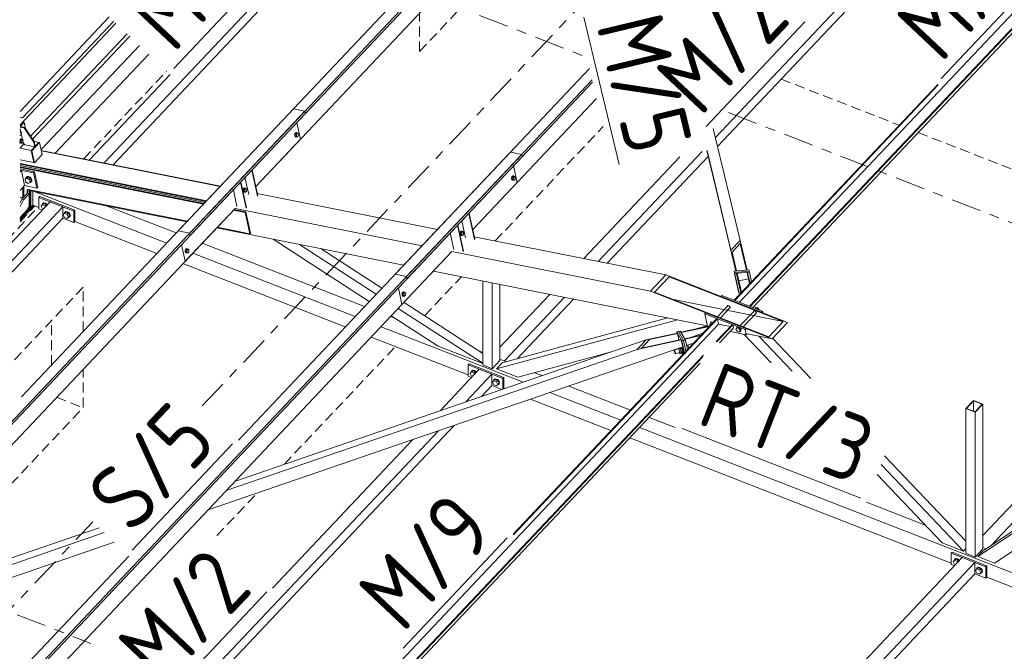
# Model space of a CAD drawing. Header units: millimetres. Extents: x -681 to 506, y -45 to 794.
# Tile 88 of 256: x -239 to -180, y 278 to 315. Entities that reach past the tile are written whole.
import ezdxf

# ---------------------------------------------------------------- set-up
doc = ezdxf.new("R2010")
doc.units = ezdxf.units.MM
doc.header["$LTSCALE"] = 0.6
for name, pattern in [('VERDECKT2', [1.5, 1, -0.5]), ('XKITLINE00', [0]), ('XKITLINE03', [6, 3, -1, 1, -1])]:
    doc.linetypes.add(name, pattern=pattern)
for name, color, linetype, lineweight in [('Bolt', 7, 'Continuous', 0), ('Part', 2, 'Continuous', 0), ('PartMark', 3, 'Continuous', 0), ('S-GRID', 1, 'Continuous', 0)]:
    doc.layers.add(name, color=color, linetype=linetype, lineweight=lineweight)
doc.styles.add('ISOCPEUR', font='ISOCPEUR.TTF')

msp = doc.modelspace()

# ---------------------------------------------------------------- linework, layer by layer
at = {"layer": 'Bolt', "color": 3, "linetype": 'XKITLINE00', "lineweight": 0}
for p, q in [((-239.318, 308.716), (-239.312, 308.714)), ((-239.318, 308.703), (-239.278, 308.695)), ((-239.318, 308.653), (-239.278, 308.695)), ((-239.303, 308.468), (-239.318, 308.484)), ((-239.318, 308.471), (-239.303, 308.468)), ((-239.312, 308.714), (-239.306, 308.701)), ((-239.243, 308.532), (-239.303, 308.468)), ((-239.278, 308.695), (-239.231, 308.645)), ((-239.231, 308.645), (-239.243, 308.532)), ((-222.825, 308.579), (-222.842, 308.512)), ((-222.842, 308.512), (-222.839, 308.448)), ((-222.839, 308.448), (-222.818, 308.403)), ((-222.794, 308.63), (-222.825, 308.579)), ((-222.819, 308.508), (-222.802, 308.574)), ((-222.816, 308.443), (-222.819, 308.508)), ((-222.818, 308.403), (-222.784, 308.39)), ((-222.795, 308.398), (-222.816, 308.443)), ((-222.795, 308.567), (-222.807, 308.453)), ((-222.807, 308.453), (-222.759, 308.403)), ((-222.807, 308.453), (-222.737, 308.439)), ((-222.802, 308.574), (-222.771, 308.626)), ((-222.735, 308.63), (-222.795, 308.567)), ((-222.795, 308.567), (-222.725, 308.553)), ((-222.761, 308.385), (-222.795, 308.398)), ((-222.756, 308.652), (-222.794, 308.63)), ((-222.784, 308.39), (-222.761, 308.385)), ((-222.771, 308.626), (-222.733, 308.648)), ((-222.738, 308.399), (-222.761, 308.385)), ((-222.759, 308.403), (-222.689, 308.389)), ((-222.756, 308.652), (-222.733, 308.648)), ((-222.737, 308.439), (-222.725, 308.553)), ((-222.689, 308.389), (-222.737, 308.439)), ((-222.735, 308.63), (-222.665, 308.616)), ((-222.733, 308.648), (-222.699, 308.634)), ((-222.725, 308.553), (-222.665, 308.616)), ((-222.699, 308.634), (-222.693, 308.622)), ((-222.629, 308.452), (-222.689, 308.389)), ((-222.665, 308.616), (-222.617, 308.566)), ((-222.617, 308.566), (-222.629, 308.452)), ((-239.333, 308.132), (-239.318, 308.193)), ((-239.333, 308.027), (-239.318, 308.022)), ((-239.318, 308.041), (-239.331, 308.068)), ((-239.318, 308.108), (-239.321, 308.077)), ((-239.321, 308.077), (-239.318, 308.074)), ((-239.321, 308.077), (-239.318, 308.077)), ((-239.308, 308.255), (-239.318, 308.239)), ((-239.318, 308.193), (-239.317, 308.199)), ((-239.309, 308.191), (-239.318, 308.108)), ((-239.318, 308.077), (-239.252, 308.064)), ((-239.318, 308.074), (-239.274, 308.027)), ((-239.31, 308.023), (-239.318, 308.041)), ((-239.318, 308.022), (-239.299, 308.014)), ((-239.317, 308.199), (-239.285, 308.25)), ((-239.276, 308.01), (-239.31, 308.023)), ((-239.249, 308.254), (-239.309, 308.191)), ((-239.309, 308.191), (-239.239, 308.177)), ((-239.271, 308.277), (-239.308, 308.255)), ((-239.299, 308.014), (-239.276, 308.01)), ((-239.285, 308.25), (-239.247, 308.272)), ((-239.253, 308.023), (-239.276, 308.01)), ((-239.274, 308.027), (-239.204, 308.013)), ((-239.271, 308.277), (-239.247, 308.272)), ((-239.252, 308.064), (-239.239, 308.177)), ((-239.204, 308.013), (-239.252, 308.064)), ((-239.249, 308.254), (-239.18, 308.241)), ((-239.247, 308.272), (-239.213, 308.259)), ((-239.239, 308.177), (-239.18, 308.241)), ((-239.213, 308.259), (-239.207, 308.246)), ((-239.144, 308.077), (-239.204, 308.013)), ((-239.18, 308.241), (-239.132, 308.19)), ((-239.132, 308.19), (-239.144, 308.077)), ((-238.946, 305.934), (-239.018, 305.858)), ((-238.958, 305.922), (-238.957, 305.941)), ((-238.957, 305.941), (-238.907, 305.99)), ((-238.957, 305.941), (-238.939, 305.96)), ((-238.824, 305.985), (-238.946, 305.934)), ((-238.89, 306.009), (-238.939, 305.96)), ((-238.907, 305.99), (-238.826, 305.996)), ((-238.824, 305.985), (-238.896, 305.909)), ((-238.809, 306.014), (-238.89, 306.009)), ((-238.826, 305.996), (-238.735, 305.956)), ((-238.667, 305.879), (-238.824, 305.985)), ((-238.718, 305.974), (-238.809, 306.014)), ((-238.735, 305.956), (-238.659, 305.882)), ((-238.642, 305.9), (-238.718, 305.974)), ((-209.817, 305.983), (-209.834, 305.916)), ((-209.786, 306.034), (-209.817, 305.983)), ((-209.811, 305.911), (-209.794, 305.978)), ((-209.786, 305.97), (-209.799, 305.857)), ((-209.794, 305.978), (-209.762, 306.029)), ((-209.748, 306.056), (-209.786, 306.034)), ((-209.727, 306.034), (-209.786, 305.97)), ((-209.786, 305.97), (-209.717, 305.956)), ((-209.762, 306.029), (-209.725, 306.051)), ((-209.748, 306.056), (-209.725, 306.051)), ((-209.729, 305.843), (-209.717, 305.956)), ((-209.727, 306.034), (-209.657, 306.02)), ((-209.725, 306.051), (-209.691, 306.038)), ((-209.717, 305.956), (-209.657, 306.02)), ((-209.691, 306.038), (-209.685, 306.025)), ((-209.657, 306.02), (-209.609, 305.97)), ((-209.609, 305.97), (-209.621, 305.856)), ((-239.018, 305.858), (-238.896, 305.909)), ((-238.984, 305.7), (-239.018, 305.858)), ((-238.827, 305.594), (-238.984, 305.7)), ((-238.896, 305.909), (-238.739, 305.802)), ((-238.705, 305.645), (-238.827, 305.594)), ((-238.667, 305.879), (-238.739, 305.802)), ((-238.739, 305.802), (-238.705, 305.645)), ((-238.705, 305.645), (-238.633, 305.721)), ((-238.672, 305.665), (-238.687, 305.664)), ((-238.622, 305.714), (-238.672, 305.665)), ((-238.633, 305.721), (-238.667, 305.879)), ((-238.659, 305.882), (-238.618, 305.793)), ((-238.6, 305.812), (-238.642, 305.9)), ((-238.618, 305.793), (-238.622, 305.714)), ((-238.622, 305.714), (-238.605, 305.732)), ((-238.605, 305.732), (-238.6, 305.812)), ((-209.834, 305.916), (-209.831, 305.851)), ((-209.831, 305.851), (-209.81, 305.807)), ((-209.808, 305.847), (-209.811, 305.911)), ((-209.81, 305.807), (-209.776, 305.794)), ((-209.787, 305.802), (-209.808, 305.847)), ((-209.799, 305.857), (-209.751, 305.806)), ((-209.799, 305.857), (-209.729, 305.843)), ((-209.753, 305.789), (-209.787, 305.802)), ((-209.776, 305.794), (-209.753, 305.789)), ((-209.73, 305.802), (-209.753, 305.789)), ((-209.751, 305.806), (-209.681, 305.793)), ((-209.681, 305.793), (-209.729, 305.843)), ((-209.621, 305.856), (-209.681, 305.793)), ((-225.924, 305.261), (-225.941, 305.194)), ((-225.941, 305.194), (-225.938, 305.13)), ((-225.938, 305.13), (-225.917, 305.085)), ((-225.893, 305.312), (-225.924, 305.261)), ((-225.918, 305.19), (-225.901, 305.256)), ((-225.915, 305.125), (-225.918, 305.19)), ((-225.917, 305.085), (-225.883, 305.072)), ((-225.894, 305.08), (-225.915, 305.125)), ((-225.894, 305.249), (-225.906, 305.135)), ((-225.906, 305.135), (-225.858, 305.085)), ((-225.906, 305.135), (-225.836, 305.121)), ((-225.901, 305.256), (-225.87, 305.308)), ((-225.834, 305.312), (-225.894, 305.249)), ((-225.894, 305.249), (-225.824, 305.235)), ((-225.86, 305.067), (-225.894, 305.08)), ((-225.855, 305.334), (-225.893, 305.312)), ((-225.883, 305.072), (-225.86, 305.067)), ((-225.87, 305.308), (-225.832, 305.33)), ((-225.837, 305.081), (-225.86, 305.067)), ((-225.858, 305.085), (-225.788, 305.071)), ((-225.855, 305.334), (-225.832, 305.33)), ((-225.836, 305.121), (-225.824, 305.235)), ((-225.788, 305.071), (-225.836, 305.121)), ((-225.834, 305.312), (-225.764, 305.298)), ((-225.832, 305.33), (-225.798, 305.316)), ((-225.824, 305.235), (-225.764, 305.298)), ((-225.798, 305.316), (-225.792, 305.304)), ((-225.729, 305.134), (-225.788, 305.071)), ((-225.764, 305.298), (-225.716, 305.248)), ((-225.716, 305.248), (-225.729, 305.134)), ((-238.057, 304.227), (-237.974, 304.323)), ((-237.974, 304.067), (-238.057, 304.227)), ((-237.996, 304.308), (-237.972, 304.377)), ((-237.994, 304.3), (-237.996, 304.308)), ((-237.902, 304.399), (-237.974, 304.323)), ((-237.974, 304.323), (-237.81, 304.259)), ((-237.972, 304.377), (-237.908, 304.41)), ((-237.972, 304.377), (-237.955, 304.396)), ((-237.891, 304.428), (-237.955, 304.396)), ((-237.908, 304.41), (-237.82, 304.397)), ((-237.738, 304.335), (-237.902, 304.399)), ((-237.803, 304.415), (-237.891, 304.428)), ((-237.82, 304.397), (-237.732, 304.341)), ((-237.738, 304.335), (-237.81, 304.259)), ((-237.81, 304.259), (-237.783, 304.206)), ((-237.715, 304.36), (-237.803, 304.415)), ((-237.711, 304.282), (-237.738, 304.335)), ((-237.732, 304.341), (-237.697, 304.297)), ((-237.68, 304.315), (-237.715, 304.36)), ((-237.93, 304.05), (-237.974, 304.067)), ((-236.727, 303.708), (-236.644, 303.804)), ((-236.644, 303.549), (-236.727, 303.708)), ((-236.666, 303.789), (-236.642, 303.859)), ((-236.664, 303.781), (-236.666, 303.789)), ((-236.572, 303.88), (-236.644, 303.804)), ((-236.644, 303.804), (-236.48, 303.74)), ((-236.642, 303.859), (-236.578, 303.891)), ((-236.642, 303.859), (-236.625, 303.877)), ((-236.561, 303.909), (-236.625, 303.877)), ((-236.578, 303.891), (-236.49, 303.878)), ((-236.408, 303.816), (-236.572, 303.88)), ((-236.473, 303.896), (-236.561, 303.909)), ((-236.49, 303.878), (-236.402, 303.823)), ((-236.408, 303.816), (-236.48, 303.74)), ((-236.48, 303.74), (-236.398, 303.58)), ((-236.398, 303.58), (-236.48, 303.484)), ((-236.385, 303.841), (-236.473, 303.896)), ((-236.326, 303.656), (-236.408, 303.816)), ((-236.326, 303.656), (-236.408, 303.561)), ((-236.402, 303.823), (-236.338, 303.74)), ((-236.338, 303.582), (-236.402, 303.55)), ((-236.326, 303.656), (-236.398, 303.58)), ((-236.321, 303.758), (-236.385, 303.841)), ((-236.338, 303.74), (-236.314, 303.652)), ((-236.314, 303.652), (-236.338, 303.582)), ((-236.338, 303.582), (-236.321, 303.601)), ((-236.297, 303.67), (-236.321, 303.758)), ((-236.321, 303.601), (-236.297, 303.67)), ((-236.48, 303.484), (-236.644, 303.549)), ((-236.408, 303.561), (-236.48, 303.484)), ((-236.402, 303.55), (-236.416, 303.552)), ((-212.916, 302.665), (-212.933, 302.598)), ((-212.933, 302.598), (-212.93, 302.533)), ((-212.93, 302.533), (-212.909, 302.489)), ((-212.885, 302.716), (-212.916, 302.665)), ((-212.91, 302.593), (-212.893, 302.66)), ((-212.907, 302.529), (-212.91, 302.593)), ((-212.909, 302.489), (-212.875, 302.476)), ((-212.886, 302.484), (-212.907, 302.529)), ((-212.886, 302.652), (-212.898, 302.539)), ((-212.898, 302.539), (-212.85, 302.488)), ((-212.898, 302.539), (-212.828, 302.525)), ((-212.893, 302.66), (-212.862, 302.711)), ((-212.826, 302.716), (-212.886, 302.652)), ((-212.886, 302.652), (-212.816, 302.638)), ((-212.852, 302.471), (-212.886, 302.484)), ((-212.847, 302.738), (-212.885, 302.716)), ((-212.875, 302.476), (-212.852, 302.471)), ((-212.862, 302.711), (-212.824, 302.733)), ((-212.829, 302.484), (-212.852, 302.471)), ((-212.85, 302.488), (-212.78, 302.475)), ((-212.847, 302.738), (-212.824, 302.733)), ((-212.828, 302.525), (-212.816, 302.638)), ((-212.78, 302.475), (-212.828, 302.525)), ((-212.826, 302.716), (-212.756, 302.702)), ((-212.824, 302.733), (-212.79, 302.72)), ((-212.816, 302.638), (-212.756, 302.702)), ((-212.79, 302.72), (-212.784, 302.707)), ((-212.721, 302.538), (-212.78, 302.475)), ((-212.756, 302.702), (-212.708, 302.652)), ((-212.708, 302.652), (-212.721, 302.538)), ((-229.396, 301.618), (-229.413, 301.551)), ((-229.413, 301.551), (-229.41, 301.487)), ((-229.41, 301.487), (-229.389, 301.442)), ((-229.365, 301.67), (-229.396, 301.618)), ((-229.39, 301.547), (-229.373, 301.614)), ((-229.387, 301.482), (-229.39, 301.547)), ((-229.389, 301.442), (-229.355, 301.429)), ((-229.366, 301.438), (-229.387, 301.482)), ((-229.366, 301.606), (-229.378, 301.492)), ((-229.378, 301.492), (-229.33, 301.442)), ((-229.378, 301.492), (-229.308, 301.478)), ((-229.373, 301.614), (-229.342, 301.665)), ((-229.306, 301.669), (-229.366, 301.606)), ((-229.366, 301.606), (-229.296, 301.592)), ((-229.332, 301.425), (-229.366, 301.438)), ((-229.327, 301.692), (-229.365, 301.67)), ((-229.355, 301.429), (-229.332, 301.425)), ((-229.342, 301.665), (-229.304, 301.687)), ((-229.309, 301.438), (-229.332, 301.425)), ((-229.33, 301.442), (-229.26, 301.428)), ((-229.327, 301.692), (-229.304, 301.687)), ((-229.308, 301.478), (-229.296, 301.592)), ((-229.26, 301.428), (-229.308, 301.478)), ((-229.306, 301.669), (-229.236, 301.655)), ((-229.304, 301.687), (-229.27, 301.674)), ((-229.296, 301.592), (-229.236, 301.655)), ((-229.27, 301.674), (-229.264, 301.661)), ((-229.201, 301.492), (-229.26, 301.428)), ((-229.236, 301.655), (-229.188, 301.605)), ((-229.188, 301.605), (-229.201, 301.492)), ((-216.388, 299.022), (-216.405, 298.955)), ((-216.405, 298.955), (-216.402, 298.891)), ((-216.402, 298.891), (-216.381, 298.846)), ((-216.357, 299.073), (-216.388, 299.022)), ((-216.382, 298.95), (-216.365, 299.017)), ((-216.379, 298.886), (-216.382, 298.95)), ((-216.358, 298.841), (-216.379, 298.886)), ((-216.358, 299.01), (-216.37, 298.896)), ((-216.37, 298.896), (-216.322, 298.846)), ((-216.37, 298.896), (-216.3, 298.882)), ((-216.365, 299.017), (-216.334, 299.069)), ((-216.298, 299.073), (-216.358, 299.01)), ((-216.358, 299.01), (-216.288, 298.996)), ((-216.319, 299.095), (-216.357, 299.073)), ((-216.334, 299.069), (-216.296, 299.091)), ((-216.319, 299.095), (-216.296, 299.091)), ((-216.3, 298.882), (-216.288, 298.996)), ((-216.252, 298.832), (-216.3, 298.882)), ((-216.298, 299.073), (-216.228, 299.059)), ((-216.296, 299.091), (-216.262, 299.077)), ((-216.288, 298.996), (-216.228, 299.059)), ((-216.262, 299.077), (-216.256, 299.065)), ((-216.192, 298.895), (-216.252, 298.832)), ((-216.228, 299.059), (-216.18, 299.009)), ((-216.18, 299.009), (-216.192, 298.895)), ((-216.381, 298.846), (-216.347, 298.833)), ((-216.324, 298.828), (-216.358, 298.841)), ((-216.347, 298.833), (-216.324, 298.828)), ((-216.301, 298.842), (-216.324, 298.828)), ((-216.322, 298.846), (-216.252, 298.832)), ((-196.891, 298.244), (-196.877, 298.258)), ((-196.877, 298.258), (-196.856, 298.265)), ((-196.856, 298.265), (-196.831, 298.264)), ((-196.831, 298.264), (-196.804, 298.255)), ((-197.483, 297.598), (-196.885, 298.231)), ((-197.31, 297.53), (-196.741, 298.133)), ((-196.898, 298.223), (-196.891, 298.244)), ((-196.898, 298.218), (-196.898, 298.223)), ((-196.804, 298.255), (-196.778, 298.238)), ((-196.778, 298.238), (-196.756, 298.217)), ((-196.77, 298.099), (-196.772, 298.099)), ((-196.749, 298.106), (-196.77, 298.099)), ((-196.756, 298.217), (-196.739, 298.191)), ((-196.735, 298.12), (-196.749, 298.106)), ((-196.739, 298.191), (-196.729, 298.165)), ((-196.728, 298.141), (-196.735, 298.12)), ((-196.729, 298.165), (-196.728, 298.141)), ((-196.111, 297.063), (-195.306, 297.916)), ((-195.938, 296.995), (-195.161, 297.818)), ((-195.318, 297.908), (-195.312, 297.928)), ((-195.318, 297.903), (-195.318, 297.908)), ((-195.312, 297.928), (-195.297, 297.943)), ((-195.297, 297.943), (-195.276, 297.95)), ((-195.276, 297.95), (-195.251, 297.949)), ((-195.251, 297.949), (-195.224, 297.939)), ((-195.224, 297.939), (-195.199, 297.923)), ((-195.221, 298.095), (-195.177, 298.142)), ((-195.199, 297.923), (-195.176, 297.901)), ((-195.191, 297.784), (-195.193, 297.784)), ((-195.17, 297.791), (-195.191, 297.784)), ((-195.076, 298.122), (-195.177, 298.142)), ((-195.176, 297.901), (-195.159, 297.876)), ((-195.155, 297.805), (-195.17, 297.791)), ((-195.159, 297.876), (-195.15, 297.85)), ((-195.148, 297.826), (-195.155, 297.805)), ((-195.15, 297.85), (-195.148, 297.826)), ((-195.134, 298.061), (-195.076, 298.122)), ((-195.134, 298.061), (-195.101, 298.048)), ((-195.101, 298.048), (-195.043, 298.109)), ((-195.043, 298.109), (-195.076, 298.122)), ((-195.043, 298.109), (-194.96, 297.994)), ((-194.961, 297.993), (-194.96, 297.994)), ((-194.96, 297.994), (-194.961, 297.993)), ((-197.95, 297.14), (-197.909, 297.236)), ((-197.908, 297.081), (-197.95, 297.14)), ((-197.909, 297.236), (-197.852, 297.297)), ((-197.909, 297.236), (-197.785, 297.211)), ((-197.852, 297.297), (-197.727, 297.272)), ((-196.371, 296.824), (-196.33, 296.921)), ((-196.282, 296.702), (-196.371, 296.824)), ((-196.33, 296.921), (-196.272, 296.982)), ((-196.229, 296.901), (-196.33, 296.921)), ((-196.154, 296.677), (-196.282, 296.702)), ((-196.171, 296.962), (-196.272, 296.982)), ((-196.171, 296.962), (-196.229, 296.901)), ((-196.229, 296.901), (-196.196, 296.888)), ((-196.196, 296.888), (-196.138, 296.949)), ((-196.196, 296.888), (-196.113, 296.773)), ((-196.138, 296.949), (-196.171, 296.962)), ((-196.113, 296.773), (-196.154, 296.677)), ((-196.154, 296.677), (-196.096, 296.738)), ((-196.138, 296.949), (-196.055, 296.834)), ((-196.055, 296.834), (-196.113, 296.773)), ((-196.096, 296.738), (-196.055, 296.834)), ((-200.077, 295.57), (-200.071, 295.583)), ((-200.072, 295.531), (-200.077, 295.57)), ((-200.057, 295.479), (-200.072, 295.531)), ((-200.071, 295.583), (-199.833, 295.665)), ((-200.071, 295.583), (-200.056, 295.569)), ((-200.037, 295.426), (-200.057, 295.479)), ((-200.056, 295.569), (-200.036, 295.53)), ((-200.016, 295.387), (-200.037, 295.426)), ((-200.036, 295.53), (-200.015, 295.478)), ((-200.001, 295.373), (-200.016, 295.387)), ((-200.015, 295.478), (-200.001, 295.425)), ((-200.001, 295.373), (-199.763, 295.455)), ((-200.001, 295.425), (-199.996, 295.387)), ((-199.996, 295.387), (-200.001, 295.373)), ((-199.86, 295.656), (-199.859, 295.685)), ((-199.828, 295.696), (-199.797, 295.65)), ((-199.797, 295.65), (-199.632, 295.707)), ((-199.797, 295.65), (-199.737, 295.468)), ((-199.738, 295.378), (-199.785, 295.447)), ((-199.737, 295.468), (-199.738, 295.378)), ((-199.738, 295.378), (-199.572, 295.434)), ((-199.737, 295.468), (-199.571, 295.525)), ((-199.632, 295.707), (-199.662, 295.753)), ((-199.654, 295.756), (-199.632, 295.713)), ((-199.632, 295.713), (-199.594, 295.616)), ((-199.571, 295.525), (-199.632, 295.707)), ((-199.601, 295.724), (-199.623, 295.767)), ((-199.563, 295.627), (-199.601, 295.724)), ((-199.594, 295.616), (-199.567, 295.519)), ((-199.568, 295.422), (-199.579, 295.432)), ((-199.572, 295.434), (-199.571, 295.525)), ((-199.558, 295.448), (-199.568, 295.422)), ((-199.568, 295.422), (-199.537, 295.433)), ((-199.567, 295.519), (-199.558, 295.448)), ((-199.536, 295.529), (-199.563, 295.627)), ((-199.537, 295.433), (-199.527, 295.458)), ((-199.527, 295.458), (-199.536, 295.529)), ((-199.324, 295.813), (-199.233, 295.844)), ((-199.283, 295.624), (-199.283, 295.624)), ((-199.233, 295.844), (-199.264, 295.89)), ((-199.192, 295.72), (-199.233, 295.844)), ((-212.314, 294.186), (-212.232, 294.282)), ((-212.232, 294.026), (-212.314, 294.186)), ((-212.253, 294.267), (-212.23, 294.336)), ((-212.251, 294.259), (-212.253, 294.267)), ((-212.16, 294.358), (-212.232, 294.282)), ((-212.232, 294.282), (-212.067, 294.218)), ((-212.23, 294.336), (-212.165, 294.369)), ((-212.23, 294.336), (-212.212, 294.355)), ((-212.148, 294.387), (-212.212, 294.355)), ((-212.165, 294.369), (-212.078, 294.356)), ((-211.995, 294.294), (-212.16, 294.358)), ((-212.06, 294.374), (-212.148, 294.387)), ((-212.078, 294.356), (-211.99, 294.3)), ((-211.995, 294.294), (-212.067, 294.218)), ((-212.067, 294.218), (-212.04, 294.165)), ((-211.972, 294.319), (-212.06, 294.374)), ((-211.968, 294.242), (-211.995, 294.294)), ((-211.99, 294.3), (-211.955, 294.256)), ((-211.938, 294.274), (-211.972, 294.319)), ((-212.188, 294.009), (-212.232, 294.026)), ((-210.984, 293.668), (-210.902, 293.763)), ((-210.902, 293.508), (-210.984, 293.668)), ((-210.923, 293.748), (-210.9, 293.818)), ((-210.921, 293.741), (-210.923, 293.748)), ((-210.83, 293.839), (-210.902, 293.763)), ((-210.902, 293.763), (-210.738, 293.699)), ((-210.9, 293.818), (-210.836, 293.85)), ((-210.9, 293.818), (-210.883, 293.836)), ((-210.818, 293.869), (-210.883, 293.836)), ((-210.836, 293.85), (-210.748, 293.837)), ((-210.665, 293.775), (-210.83, 293.839)), ((-210.73, 293.855), (-210.818, 293.869)), ((-210.748, 293.837), (-210.66, 293.782)), ((-210.665, 293.775), (-210.738, 293.699)), ((-210.738, 293.699), (-210.655, 293.539)), ((-210.655, 293.539), (-210.738, 293.444)), ((-210.643, 293.8), (-210.73, 293.855)), ((-210.583, 293.615), (-210.665, 293.775)), ((-210.583, 293.615), (-210.665, 293.52)), ((-210.66, 293.782), (-210.596, 293.699)), ((-210.596, 293.542), (-210.66, 293.509)), ((-210.583, 293.615), (-210.655, 293.539)), ((-210.578, 293.717), (-210.643, 293.8)), ((-210.596, 293.699), (-210.572, 293.611)), ((-210.572, 293.611), (-210.596, 293.542)), ((-210.596, 293.542), (-210.578, 293.56)), ((-210.555, 293.629), (-210.578, 293.717)), ((-210.578, 293.56), (-210.555, 293.629)), ((-210.738, 293.444), (-210.902, 293.508)), ((-210.665, 293.52), (-210.738, 293.444)), ((-210.66, 293.509), (-210.674, 293.511)), ((-183.342, 282.886), (-183.26, 282.981)), ((-183.281, 282.966), (-183.258, 283.036)), ((-183.279, 282.959), (-183.281, 282.966)), ((-183.188, 283.058), (-183.26, 282.981)), ((-183.26, 282.981), (-183.095, 282.917)), ((-183.258, 283.036), (-183.193, 283.068)), ((-183.258, 283.036), (-183.24, 283.054)), ((-183.176, 283.087), (-183.24, 283.054)), ((-183.193, 283.068), (-183.106, 283.055)), ((-183.023, 282.993), (-183.188, 283.058)), ((-183.088, 283.074), (-183.176, 283.087)), ((-183.106, 283.055), (-183.018, 283)), ((-183.023, 282.993), (-183.095, 282.917)), ((-183.095, 282.917), (-183.068, 282.865)), ((-183, 283.018), (-183.088, 283.074)), ((-182.996, 282.941), (-183.023, 282.993)), ((-183.018, 283), (-182.983, 282.955)), ((-182.966, 282.973), (-183, 283.018)), ((-183.26, 282.726), (-183.342, 282.886)), ((-183.216, 282.709), (-183.26, 282.726)), ((-182.012, 282.367), (-181.93, 282.462)), ((-181.93, 282.207), (-182.012, 282.367)), ((-181.951, 282.448), (-181.928, 282.517)), ((-181.949, 282.44), (-181.951, 282.448)), ((-181.858, 282.539), (-181.93, 282.462)), ((-181.93, 282.462), (-181.766, 282.398)), ((-181.928, 282.517), (-181.864, 282.55)), ((-181.928, 282.517), (-181.911, 282.535)), ((-181.846, 282.568), (-181.911, 282.535)), ((-181.864, 282.55), (-181.776, 282.536)), ((-181.693, 282.475), (-181.858, 282.539)), ((-181.758, 282.555), (-181.846, 282.568)), ((-181.776, 282.536), (-181.688, 282.481)), ((-181.693, 282.475), (-181.766, 282.398)), ((-181.766, 282.398), (-181.683, 282.239)), ((-181.671, 282.499), (-181.758, 282.555)), ((-181.611, 282.315), (-181.693, 282.475)), ((-181.611, 282.315), (-181.693, 282.219)), ((-181.688, 282.481), (-181.624, 282.398)), ((-181.611, 282.315), (-181.683, 282.239)), ((-181.606, 282.417), (-181.671, 282.499)), ((-181.624, 282.398), (-181.6, 282.31)), ((-181.6, 282.31), (-181.624, 282.241)), ((-181.583, 282.329), (-181.606, 282.417)), ((-181.606, 282.259), (-181.583, 282.329)), ((-181.766, 282.143), (-181.93, 282.207)), ((-181.683, 282.239), (-181.766, 282.143)), ((-181.693, 282.219), (-181.766, 282.143)), ((-181.688, 282.208), (-181.702, 282.21)), ((-181.624, 282.241), (-181.688, 282.208)), ((-181.624, 282.241), (-181.606, 282.259))]:
    msp.add_line(p, q, dxfattribs=at)
at = {"layer": 'Part', "color": 2, "linetype": 'XKITLINE00', "lineweight": 0}
for p, q in [((-229.141, 302.608), (-189.945, 344.128)), ((-229.112, 302.472), (-189.916, 343.991)), ((-225.177, 305.412), (-194.139, 338.29)), ((-234.269, 306.826), (-205.311, 337.501)), ((-167.03, 329.323), (-196.163, 298.462)), ((-197.608, 308.352), (-178.736, 328.342)), ((-195.553, 298.224), (-167.617, 327.815)), ((-197.478, 307.809), (-178.736, 327.661)), ((-195.514, 298.209), (-167.655, 327.719)), ((-167.806, 327.333), (-195.357, 298.148)), ((-233.728, 306.718), (-217.558, 323.847)), ((-229.829, 302.745), (-213.513, 320.028)), ((-181.093, 283.856), (-149.764, 317.042)), ((-239.318, 309.91), (-233.961, 315.585)), ((-233.565, 315.211), (-239.318, 309.116)), ((-233.691, 315.329), (-239.159, 309.537)), ((-238.689, 308.44), (-232.895, 314.578)), ((-238.565, 308.254), (-232.736, 314.428)), ((-232.152, 313.877), (-238.051, 307.629)), ((-237.2, 307.411), (-231.594, 313.35)), ((-216.821, 300.149), (-205.167, 312.493)), ((-235.144, 307.001), (-230.302, 312.13)), ((-216.133, 300.012), (-205.001, 311.803)), ((-216.104, 299.875), (-204.969, 311.67)), ((-196.485, 298.588), (-184.264, 311.533)), ((-196.446, 298.573), (-184.236, 311.506)), ((-212.169, 302.815), (-204.734, 310.691)), ((-239.228, 292.789), (-222.912, 310.072)), ((-222.224, 309.935), (-222.912, 310.072)), ((-246.758, 283.947), (-222.224, 309.935)), ((-246.716, 283.824), (-222.195, 309.799)), ((-239.159, 309.537), (-239.318, 309.569)), ((-239.153, 309.512), (-239.159, 309.537)), ((-222.195, 309.799), (-222.224, 309.935)), ((-239.068, 309.271), (-239.318, 309.006)), ((-239.313, 309.011), (-239.318, 309.006)), ((-239.318, 308.976), (-239.063, 308.925)), ((-239.034, 308.955), (-239.313, 309.011)), ((-239.112, 309.279), (-239.068, 309.271)), ((-238.983, 308.879), (-239.068, 309.271)), ((-239.034, 308.955), (-239.063, 308.925)), ((-239.063, 308.925), (-238.492, 308.071)), ((-238.464, 308.102), (-239.034, 308.955)), ((-222.498, 308.249), (-222.715, 309.247)), ((-239.135, 308.026), (-239.318, 308.871)), ((-196.125, 302.176), (-197.735, 308.881)), ((-239.331, 307.706), (-239.318, 307.703)), ((-239.079, 307.972), (-239.318, 307.719)), ((-239.022, 307.916), (-239.135, 308.026)), ((-238.433, 307.799), (-239.022, 307.916)), ((-238.649, 307.57), (-238.188, 308.058)), ((-238.649, 307.57), (-238.188, 308.058)), ((-238.142, 308.049), (-238.603, 307.56)), ((-238.464, 308.102), (-238.492, 308.071)), ((-238.492, 308.071), (-238.433, 307.799)), ((-238.472, 308.115), (-238.188, 308.058)), ((-238.404, 307.829), (-238.464, 308.102)), ((-238.433, 307.799), (-238.404, 307.829)), ((-238.188, 308.058), (-238.142, 308.049)), ((-237.984, 307.321), (-238.142, 308.049)), ((-225.177, 305.412), (-222.498, 308.249)), ((-248.413, 265.819), (-209.216, 307.339)), ((-248.383, 265.682), (-209.187, 307.202)), ((-239.318, 307.703), (-238.649, 307.57)), ((-238.491, 306.842), (-238.649, 307.57)), ((-238.491, 306.842), (-238.649, 307.57)), ((-238.603, 307.56), (-238.649, 307.57)), ((-238.445, 306.833), (-238.603, 307.56)), ((-237.984, 307.321), (-238.445, 306.833)), ((-238.04, 307.579), (-227.291, 305.434)), ((-238.033, 307.549), (-227.314, 305.41)), ((-226.22, 290.193), (-209.904, 307.476)), ((-209.216, 307.339), (-209.904, 307.476)), ((-209.187, 307.202), (-209.216, 307.339)), ((-205.507, 301.086), (-199.749, 307.185)), ((-204.632, 300.911), (-198.405, 307.508)), ((-204.092, 300.803), (-198.038, 307.216)), ((-196.386, 300.338), (-198.124, 307.575)), ((-196.672, 301.597), (-198.108, 307.579)), ((-239.318, 307.007), (-238.491, 306.842)), ((-239.318, 306.789), (-228.121, 304.555)), ((-239.318, 306.746), (-228.155, 304.518)), ((-239.318, 306.673), (-228.213, 304.457)), ((-239.318, 306.586), (-228.282, 304.383)), ((-239.318, 306.55), (-228.311, 304.353)), ((-238.445, 306.833), (-238.491, 306.842)), ((-209.49, 305.653), (-209.707, 306.651)), ((-239.318, 306.462), (-238.442, 306.288)), ((-239.318, 306.39), (-239.236, 306.374)), ((-239.318, 306.39), (-238.499, 306.226)), ((-239.236, 306.374), (-239.318, 306.287)), ((-239.039, 305.464), (-239.236, 306.374)), ((-238.499, 306.226), (-238.442, 306.288)), ((-238.499, 306.226), (-238.302, 305.317)), ((-238.442, 306.288), (-238.244, 305.378)), ((-225.601, 304.929), (-225.823, 305.955)), ((-225.071, 304.823), (-225.411, 306.391)), ((-225.054, 304.842), (-225.394, 306.41)), ((-239.318, 305.168), (-239.039, 305.464)), ((-239.144, 304.724), (-239.144, 305.352)), ((-239.087, 304.785), (-239.087, 305.413)), ((-238.302, 305.317), (-239.039, 305.464)), ((-238.302, 305.317), (-238.244, 305.378)), ((-225.745, 304.109), (-226.086, 305.677)), ((-225.728, 304.127), (-226.068, 305.695)), ((-212.169, 302.815), (-209.49, 305.653)), ((-239.318, 304.767), (-239.161, 304.706)), ((-238.868, 305.017), (-239.213, 304.651)), ((-238.773, 304.98), (-239.118, 304.614)), ((-238.896, 305.178), (-238.821, 305.232)), ((-238.896, 304.986), (-238.896, 305.178)), ((-238.868, 305.017), (-238.868, 305.199)), ((-238.773, 304.98), (-238.868, 305.017)), ((-238.773, 305.172), (-238.825, 305.23)), ((-238.773, 305.172), (-238.825, 305.23)), ((-238.821, 305.232), (-229.279, 303.328)), ((-238.773, 305.172), (-229.319, 303.285)), ((-238.773, 305.172), (-238.773, 304.129)), ((-238.773, 304.256), (-238.773, 304.98)), ((-238.715, 304.189), (-238.715, 305.16)), ((-238.668, 304.171), (-238.668, 305.151)), ((-238.552, 304.293), (-238.552, 305.128)), ((-238.467, 305.111), (-230.521, 302.012)), ((-238.125, 304.807), (-238.183, 304.746)), ((-236.035, 303.992), (-238.125, 304.807)), ((-226.303, 304.22), (-226.519, 305.218)), ((-225.087, 304.994), (-214.283, 302.837)), ((-257.154, 283.687), (-237.518, 304.487)), ((-256.296, 283.494), (-236.758, 304.19)), ((-239.213, 304.651), (-239.318, 304.437)), ((-239.118, 304.614), (-239.318, 304.206)), ((-239.318, 303.465), (-238.541, 304.289)), ((-239.318, 303.55), (-238.715, 304.19)), ((-239.213, 304.651), (-239.118, 304.614)), ((-238.541, 304.289), (-239.055, 303.744)), ((-238.541, 304.289), (-239.055, 303.744)), ((-239.055, 303.727), (-238.529, 304.284)), ((-239.055, 303.727), (-238.529, 304.284)), ((-239.055, 303.701), (-238.511, 304.277)), ((-239.055, 303.701), (-238.511, 304.277)), ((-239.055, 303.659), (-238.482, 304.266)), ((-239.055, 303.659), (-238.482, 304.266)), ((-238.859, 304.037), (-238.773, 304.256)), ((-238.773, 304.129), (-238.715, 304.19)), ((-238.668, 304.171), (-238.715, 304.189)), ((-238.552, 304.293), (-238.668, 304.171)), ((-238.552, 304.293), (-238.183, 304.149)), ((-238.183, 304.746), (-236.093, 303.931)), ((-238.183, 304.065), (-238.183, 304.746)), ((-236.758, 304.19), (-237.518, 304.487)), ((-236.758, 303.51), (-236.758, 304.19)), ((-234.081, 304.235), (-229.945, 302.622)), ((-246.406, 282.924), (-226.418, 304.098)), ((-238.859, 304.037), (-239.318, 303.551)), ((-239.318, 303.465), (-239.181, 303.61)), ((-239.318, 303.465), (-239.181, 303.61)), ((-239.318, 303.448), (-239.181, 303.593)), ((-239.318, 303.448), (-239.181, 303.593)), ((-239.181, 303.593), (-239.181, 303.61)), ((-239.181, 303.525), (-239.181, 303.61)), ((-239.181, 303.567), (-239.181, 303.593)), ((-239.114, 303.682), (-239.055, 303.659)), ((-239.114, 303.682), (-239.055, 303.659)), ((-239.084, 303.713), (-239.055, 303.701)), ((-239.084, 303.713), (-239.055, 303.701)), ((-239.067, 303.732), (-239.055, 303.727)), ((-239.067, 303.732), (-239.055, 303.727)), ((-239.055, 303.744), (-239.055, 303.727)), ((-239.055, 303.744), (-239.055, 303.659)), ((-239.055, 303.701), (-239.055, 303.727)), ((-239.055, 303.659), (-239.055, 303.701)), ((-238.816, 304.146), (-238.773, 304.129)), ((-238.183, 304.065), (-237.987, 303.989)), ((-236.035, 303.992), (-236.093, 303.931)), ((-236.093, 303.931), (-236.093, 303.25)), ((-236.035, 303.311), (-236.035, 303.992)), ((-229.415, 300.922), (-226.418, 304.098)), ((-226.515, 303.994), (-225.807, 303.853)), ((-226.486, 304.025), (-225.778, 303.884)), ((-226.418, 304.098), (-215.205, 301.86)), ((-225.807, 303.853), (-225.778, 303.884)), ((-225.53, 302.58), (-225.807, 303.853)), ((-225.502, 302.61), (-225.778, 303.884)), ((-212.063, 302.227), (-212.403, 303.795)), ((-212.046, 302.245), (-212.386, 303.813)), ((-243.273, 296.608), (-236.758, 303.51)), ((-239.318, 303.422), (-239.181, 303.567)), ((-239.318, 303.422), (-239.181, 303.567)), ((-239.318, 303.38), (-239.181, 303.525)), ((-239.318, 303.38), (-239.181, 303.525)), ((-239.181, 303.525), (-239.181, 303.567)), ((-236.758, 303.51), (-236.093, 303.25)), ((-236.093, 303.25), (-236.035, 303.311)), ((-236.035, 303.311), (-231.109, 301.39)), ((-212.737, 301.513), (-213.078, 303.081)), ((-212.72, 301.531), (-213.06, 303.099)), ((-212.593, 302.333), (-212.815, 303.359)), ((-229.141, 302.608), (-229.829, 302.745)), ((-229.141, 302.608), (-229.112, 302.472)), ((-227.523, 302.927), (-216.311, 300.689)), ((-227.483, 302.969), (-225.53, 302.58)), ((-225.53, 302.58), (-225.502, 302.61)), ((-213.295, 301.624), (-213.511, 302.621)), ((-212.079, 302.397), (-200.586, 300.103)), ((-229.632, 301.92), (-229.415, 300.922)), ((-228.385, 302.014), (-218.646, 298.215)), ((-224.14, 302.251), (-218.37, 298.508)), ((-222.562, 301.936), (-217.955, 298.948)), ((-196.672, 301.597), (-196.125, 302.176)), ((-196.115, 301.989), (-196.607, 301.468)), ((-195.747, 300.391), (-196.127, 301.975)), ((-195.704, 300.394), (-196.125, 302.176)), ((-195.738, 300.392), (-196.115, 301.989)), ((-244.449, 268.622), (-213.41, 301.501)), ((-228.961, 301.403), (-219.223, 297.605)), ((-221.246, 301.674), (-217.609, 299.314)), ((-216.407, 298.326), (-213.41, 301.501)), ((-213.41, 301.502), (-201.509, 299.126)), ((-196.374, 300.339), (-196.672, 301.597)), ((-196.607, 301.468), (-196.341, 300.341)), ((-229.549, 300.781), (-219.81, 296.983)), ((-216.133, 300.012), (-216.821, 300.149)), ((-214.515, 300.33), (-198.093, 297.052)), ((-201.509, 299.126), (-200.586, 300.103)), ((-200.586, 300.103), (-193.276, 297.252)), ((-195.593, 300.404), (-196.486, 300.329)), ((-196.486, 300.329), (-196.469, 300.258)), ((-196.486, 300.329), (-196.224, 299.121)), ((-195.576, 300.333), (-196.469, 300.258)), ((-196.469, 300.258), (-195.576, 300.333)), ((-196.469, 300.258), (-196.452, 300.187)), ((-196.469, 300.258), (-196.209, 299.062)), ((-196.469, 300.258), (-196.209, 299.062)), ((-196.452, 300.187), (-195.559, 300.261)), ((-196.452, 300.187), (-196.195, 299.003)), ((-196.341, 300.341), (-196.374, 300.339)), ((-196.307, 300.199), (-196.341, 300.196)), ((-196.066, 299.032), (-196.341, 300.196)), ((-196.341, 300.196), (-196.235, 299.709)), ((-196.038, 299.061), (-196.307, 300.199)), ((-195.738, 300.392), (-195.704, 300.394)), ((-195.671, 300.252), (-195.704, 300.249)), ((-195.546, 299.582), (-195.704, 300.249)), ((-195.704, 300.249), (-195.623, 299.875)), ((-195.519, 299.611), (-195.671, 300.252)), ((-195.576, 300.333), (-195.593, 300.404)), ((-195.559, 300.261), (-195.576, 300.333)), ((-195.559, 300.261), (-195.437, 299.698)), ((-216.133, 300.012), (-216.104, 299.875)), ((-211.565, 294.701), (-211.565, 299.741)), ((-210.995, 299.628), (-210.995, 294.479)), ((-210.534, 294.967), (-210.534, 299.536)), ((-200.387, 299.984), (-201.251, 299.068)), ((-193.533, 297.311), (-200.387, 299.984)), ((-196.071, 299.026), (-196.235, 299.709)), ((-195.623, 299.875), (-196.2, 299.746)), ((-195.551, 299.577), (-195.623, 299.875)), ((-195.546, 299.582), (-195.519, 299.611)), ((-216.624, 299.324), (-216.407, 298.326)), ((-210.534, 295.761), (-207.536, 298.937)), ((-201.509, 299.126), (-194.198, 296.275)), ((-201.251, 299.068), (-194.398, 296.395)), ((-197.211, 298.871), (-197.269, 298.81)), ((-197.211, 298.871), (-194.783, 297.924)), ((-196.209, 299.062), (-196.224, 299.121)), ((-196.195, 299.003), (-196.209, 299.062)), ((-196.072, 299.03), (-196.195, 299.003)), ((-196.038, 299.061), (-196.066, 299.032)), ((-216.285, 298.455), (-211.565, 295.393)), ((-210.264, 294.946), (-206.661, 298.762)), ((-209.5, 295.074), (-206.12, 298.655)), ((-200.113, 298.624), (-193.533, 297.311)), ((-197.269, 298.81), (-194.841, 297.863)), ((-197.269, 298.81), (-197.269, 298.809)), ((-196.485, 298.588), (-196.446, 298.573)), ((-216.631, 298.089), (-211.565, 294.802)), ((-198.191, 297.833), (-198.249, 297.772)), ((-198.249, 297.772), (-195.821, 296.825)), ((-198.249, 297.772), (-198.084, 297.013)), ((-198.191, 297.833), (-195.763, 296.886)), ((-195.553, 298.224), (-195.514, 298.209)), ((-194.841, 297.863), (-194.783, 297.924)), ((-194.841, 297.863), (-194.841, 297.862)), ((-194.783, 297.924), (-194.764, 297.832)), ((-197.411, 297.14), (-228.442, 264.269)), ((-217.086, 297.607), (-216.821, 297.503)), ((-217.046, 297.649), (-214.237, 295.827)), ((-210.744, 294.464), (-199.884, 297.41)), ((-210.398, 294.831), (-200.463, 297.525)), ((-209.743, 284.544), (-197.522, 297.489)), ((-209.715, 284.517), (-197.484, 297.474)), ((-197.552, 296.106), (-196.59, 297.125)), ((-197.522, 297.489), (-197.484, 297.474)), ((-197.514, 296.091), (-196.551, 297.11)), ((-197.411, 297.14), (-197.483, 297.473)), ((-196.708, 297), (-197.411, 297.14)), ((-196.59, 297.125), (-196.551, 297.11)), ((-196.551, 297.11), (-196.511, 296.926)), ((-194.398, 296.395), (-193.533, 297.311)), ((-194.198, 296.275), (-193.276, 297.252)), ((-217.663, 296.996), (-209.137, 293.671)), ((-201.763, 296.204), (-199.888, 296.616)), ((-201.554, 296.228), (-199.877, 296.596)), ((-199.927, 296.684), (-199.821, 296.708)), ((-199.927, 296.684), (-199.617, 296.14)), ((-199.911, 296.611), (-199.927, 296.684)), ((-199.877, 296.596), (-199.888, 296.616)), ((-199.877, 296.596), (-199.791, 296.202)), ((-199.821, 296.708), (-199.715, 296.731)), ((-199.821, 296.708), (-199.511, 296.164)), ((-199.511, 296.164), (-199.821, 296.708)), ((-199.405, 296.187), (-199.715, 296.731)), ((-199.676, 296.663), (-197.943, 297.044)), ((-199.665, 296.642), (-199.676, 296.663)), ((-199.665, 296.642), (-197.97, 297.015)), ((-199.455, 296.275), (-198.462, 296.494)), ((-199.049, 296.365), (-198.36, 296.601)), ((-198.845, 296.845), (-198.092, 297.05)), ((-198.489, 296.465), (-198.462, 296.494)), ((-197.97, 297.015), (-197.943, 297.044)), ((-196.511, 296.926), (-197.357, 296.03)), ((-196.719, 296.705), (-195.753, 296.513)), ((-194.271, 294.826), (-195.904, 296.543)), ((-195.821, 296.825), (-195.763, 296.886)), ((-195.821, 296.825), (-195.753, 296.513)), ((-195.753, 296.513), (-195.696, 296.574)), ((-195.696, 296.574), (-194.198, 296.275)), ((-181.562, 284.461), (-169.718, 297.006)), ((-226.402, 287.738), (-201.763, 296.204)), ((-218.25, 296.374), (-212.44, 294.108)), ((-199.656, 296.208), (-202.309, 295.626)), ((-202.309, 295.626), (-201.763, 296.204)), ((-202.045, 295.707), (-199.668, 296.229)), ((-202.045, 295.707), (-201.554, 296.228)), ((-199.668, 296.229), (-199.656, 296.208)), ((-199.564, 295.787), (-199.656, 296.208)), ((-199.617, 296.14), (-199.511, 296.164)), ((-199.617, 296.14), (-199.464, 295.432)), ((-199.511, 296.164), (-199.405, 296.187)), ((-199.511, 296.164), (-199.373, 295.528)), ((-199.511, 296.164), (-199.373, 295.528)), ((-199.444, 296.255), (-199.455, 296.275)), ((-199.444, 296.255), (-198.489, 296.465)), ((-199.405, 296.187), (-199.283, 295.624)), ((-199.335, 295.865), (-198.92, 296.008)), ((-192.992, 294.327), (-194.996, 296.434)), ((-191.888, 293.896), (-194.174, 296.3)), ((-228.041, 286.002), (-199.564, 295.787)), ((-226.949, 287.16), (-202.309, 295.626)), ((-214.237, 295.827), (-211.565, 294.785)), ((-211.798, 295.544), (-211.565, 295.453)), ((-209.464, 293.965), (-203.842, 295.49)), ((-199.665, 295.476), (-199.721, 295.733)), ((-199.564, 295.326), (-199.665, 295.476)), ((-227.832, 264.031), (-198.325, 295.288)), ((-227.793, 264.016), (-198.362, 295.192)), ((-198.513, 294.805), (-227.636, 263.955)), ((-212.383, 294.766), (-212.44, 294.705)), ((-210.293, 293.951), (-212.383, 294.766)), ((-210.995, 294.479), (-210.534, 294.967)), ((-210.398, 294.831), (-210.744, 294.464)), ((-210.534, 295.051), (-210.145, 294.899)), ((-214.125, 291.957), (-211.775, 294.446)), ((-212.586, 292.486), (-211.015, 294.15)), ((-212.44, 294.705), (-210.35, 293.89)), ((-212.44, 294.024), (-212.44, 294.705)), ((-211.015, 294.15), (-211.775, 294.446)), ((-211.565, 294.701), (-210.995, 294.479)), ((-211.015, 293.469), (-211.015, 294.15)), ((-210.744, 294.464), (-209.464, 293.965)), ((-208.453, 294.239), (-207.998, 294.062)), ((-212.44, 294.024), (-212.245, 293.948)), ((-210.293, 293.951), (-210.35, 293.89)), ((-210.35, 293.89), (-210.35, 293.254)), ((-210.293, 293.274), (-210.293, 293.951)), ((-211.635, 292.812), (-211.015, 293.469)), ((-211.015, 293.469), (-210.411, 293.233)), ((-207.538, 293.047), (-203.283, 291.387)), ((-206.399, 293.438), (-202.706, 291.998)), ((-208.698, 292.648), (-203.87, 290.765)), ((-182.132, 292.571), (-182.593, 292.082)), ((-182.547, 292.09), (-182.121, 292.541)), ((-182.132, 292.571), (-181.562, 292.349)), ((-182.121, 292.541), (-182.121, 291.923)), ((-181.608, 292.341), (-182.121, 292.541)), ((-182.593, 292.082), (-182.593, 283.401)), ((-182.593, 292.082), (-182.023, 291.86)), ((-182.547, 292.09), (-182.034, 291.89)), ((-182.034, 291.89), (-181.608, 292.341)), ((-181.562, 292.349), (-182.023, 291.86)), ((-182.023, 291.86), (-182.023, 283.178)), ((-181.562, 292.349), (-181.562, 283.667)), ((-201.578, 291.558), (-200.017, 290.949)), ((-236.912, 266.718), (-214.225, 290.749)), ((-236.371, 266.61), (-213.274, 291.076)), ((-202.155, 290.947), (-151.443, 271.167)), ((-224.169, 281.318), (-215.764, 290.221)), ((-202.742, 290.325), (-183.468, 282.807)), ((-182.593, 284.124), (-187.465, 289.247)), ((-173.296, 289.041), (-181.525, 283.569)), ((-182.729, 283.537), (-187.667, 288.729)), ((-173.642, 288.675), (-181.87, 283.202)), ((-172.645, 288.286), (-180.873, 282.813)), ((-184.009, 284.036), (-187.901, 288.129)), ((-188.546, 286.475), (-185.019, 285.099)), ((-245.774, 281.083), (-234.575, 284.93)), ((-249.83, 279.298), (-234.272, 284.644)), ((-182.636, 284.169), (-182.593, 284.152)), ((-250.922, 278.14), (-233.664, 284.07)), ((-184.009, 284.036), (-182.729, 283.537)), ((-182.729, 283.537), (-182.593, 283.681)), ((-181.562, 283.667), (-182.023, 283.178)), ((-181.525, 283.569), (-181.87, 283.202)), ((-181.562, 283.75), (-181.366, 283.674)), ((-249.1, 265.956), (-232.784, 283.239)), ((-195.197, 270.017), (-182.803, 283.145)), ((-183.411, 283.466), (-183.468, 283.405)), ((-183.468, 283.405), (-181.378, 282.59)), ((-183.468, 282.724), (-183.468, 283.405)), ((-181.321, 282.651), (-183.411, 283.466)), ((-182.043, 282.849), (-182.803, 283.145)), ((-182.023, 283.178), (-182.593, 283.401)), ((-181.87, 283.202), (-180.873, 282.813)), ((-213.372, 249.663), (-182.043, 282.849)), ((-183.468, 282.724), (-183.273, 282.648)), ((-182.043, 282.168), (-182.043, 282.849)), ((-181.321, 282.651), (-181.378, 282.59)), ((-181.378, 282.59), (-181.378, 281.909)), ((-181.321, 281.97), (-181.321, 282.651)), ((-211.645, 250.812), (-182.043, 282.168)), ((-182.043, 282.168), (-181.378, 281.909)), ((-181.378, 281.909), (-181.321, 281.97)), ((-181.321, 281.97), (-154.496, 271.507))]:
    msp.add_line(p, q, dxfattribs=at)
at = {"layer": 'Part', "color": 4, "linetype": 'VERDECKT2', "lineweight": 0}
for p, q in [((-215.354, 313.51), (-206.707, 322.669)), ((-215.354, 313.51), (-215.354, 315.818)), ((-235.494, 307.071), (-230.522, 312.338)), ((-193.662, 311.851), (-186.574, 309.086)), ((-210.816, 302.145), (-204.331, 309.013)), ((-185.446, 308.646), (-171.649, 303.265)), ((-257.374, 283.894), (-238.234, 304.169)), ((-239.318, 303.295), (-238.424, 304.243)), ((-239.181, 303.525), (-239.055, 303.659)), ((-215.053, 297.656), (-212.844, 299.997)), ((-235.528, 299.374), (-240.559, 294.046)), ((-235.528, 296.708), (-235.528, 299.374)), ((-237.428, 294.696), (-237.428, 297.362)), ((-223.462, 288.749), (-216.798, 295.808)), ((-235.528, 292.14), (-235.528, 294.447)), ((-237.12, 292.761), (-235.528, 292.14)), ((-244.174, 282.981), (-235.528, 292.14)), ((-227.505, 284.467), (-225.101, 287.012))]:
    msp.add_line(p, q, dxfattribs=at)
at = {"layer": 'PartMark', "color": 1, "linetype": 'XKITLINE00', "lineweight": 0}
for p, q in [((-230.1, 312.49), (-223.849, 319.112)), ((-184.062, 311.892), (-177.811, 318.514)), ((-205.497, 315.581), (-203.371, 306.727)), ((-198.161, 309.013), (-192.237, 315.288)), ((-199.608, 290.897), (-188.883, 286.713)), ((-232.582, 283.599), (-226.567, 289.971)), ((-216.342, 277.7), (-210.09, 284.321)), ((-230.767, 274.474), (-224.516, 281.095))]:
    msp.add_line(p, q, dxfattribs=at)
at = {"layer": 'S-GRID', "color": 1, "linetype": 'XKITLINE03', "lineweight": 0}
for p, q in [((-225.172, 320.911), (-205.33, 313.171)), ((-228.389, 292.241), (-202.675, 319.48)), ((-196.819, 309.852), (-173.823, 300.882)), ((-260.669, 258.048), (-234.954, 285.287)), ((-246.202, 282.33), (-235.074, 277.99))]:
    msp.add_line(p, q, dxfattribs=at)

# ---------------------------------------------------------------- texts
at = {"layer": 'PartMark', "color": 1, "style": 'ISOCPEUR', "width": 0.85}
for s, rotation, p in [('M/2', 46.65022, (-230.125, 313.338)), ('M/9', 46.65022, (-184.087, 312.741)), ('M/2', 46.65022, (-198.513, 309.515)), ('M/5', -76.4956, (-204.774, 315.138)), ('RT/3', -21.3083, (-198.831, 291.238)), ('S/5', 46.65022, (-232.607, 284.447)), ('M/9', 46.65022, (-216.366, 278.548)), ('M/2', 46.65022, (-230.792, 275.322))]:
    msp.add_text(s, height=4, rotation=rotation, dxfattribs=at).set_placement(p)

doc.saveas('drawing.dxf')
